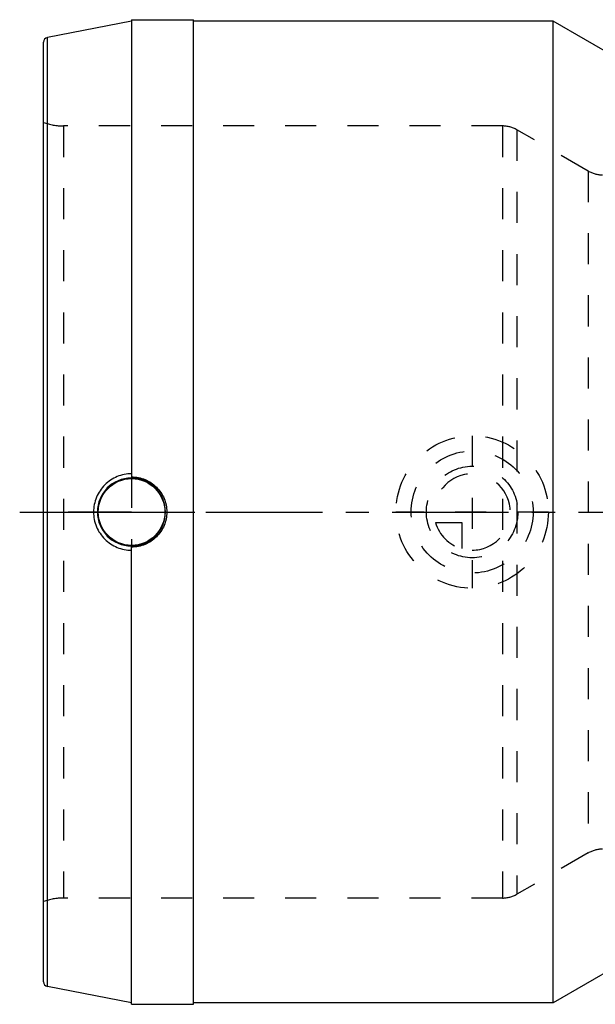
# Model space of a CAD drawing. Header units: millimetres. Extents: x 331 to 664, y 331 to 664.
# Tile 1 of 2: x 331 to 452, y 458 to 664. Entities that reach past the tile are written whole.
import ezdxf

# ---------------------------------------------------------------- set-up
doc = ezdxf.new("R2010")
doc.units = ezdxf.units.MM
doc.header["$LTSCALE"] = 65.185185
doc.linetypes.add('CENTER', pattern=[0.6, 0.375, -0.075, 0.075, -0.075])
doc.linetypes.add('HIDDEN', pattern=[0.2, 0.1, -0.1])
for name, color, linetype in [('KOERPER', 7, 'CONTINUOUS'), ('KONST.EL_MIT_GEO', 7, 'CONTINUOUS'), ('KURVEN', 7, 'CONTINUOUS'), ('L1', 7, 'CONTINUOUS')]:
    doc.layers.add(name, color=color, linetype=linetype)

msp = doc.modelspace()

# ---------------------------------------------------------------- linework, layer by layer
at = {"layer": 'KOERPER', "color": 7, "linetype": 'Continuous'}
for p, q in [((354.35, 664.15), (354.35, 568.21)), ((354.35, 664.15), (367.35, 664.15)), ((367.35, 457.55), (367.35, 664.15)), ((442.85, 663.85), (367.35, 663.85)), ((442.85, 457.85), (442.85, 663.85)), ((461.47, 653.1), (442.85, 663.85)), ((354.35, 457.55), (354.35, 553.49)), ((461.47, 468.6), (442.85, 457.85)), ((354.35, 457.55), (367.35, 457.55)), ((442.85, 457.85), (367.35, 457.85))]:
    msp.add_line(p, q, dxfattribs=at)
at = {"layer": 'KOERPER', "color": 8, "linetype": 'HIDDEN'}
msp.add_line((354.35, 568.21), (354.35, 553.49), dxfattribs=at)
at = {"layer": 'KOERPER', "color": 2, "linetype": 'CENTER'}
for q in [(341.04, 560.85), (367.66, 560.85)]:
    msp.add_line((354.35, 560.85), q, dxfattribs=at)
at = {"layer": 'KOERPER', "color": 7, "linetype": 'Continuous'}
msp.add_circle((354.35, 560.85), 7, dxfattribs=at)
at = {"layer": 'KOERPER', "color": 8, "linetype": 'HIDDEN'}
for centre, radius, start, end in [((351.53, 568.8), 2.82, 359.3671, 1.8341), ((344.86, 552.8), 9.49, 0.0026, 0.7219)]:
    msp.add_arc(centre, radius, start, end, dxfattribs=at)
at = {"layer": 'KOERPER', "color": 7, "linetype": 'Continuous'}
for points, knots in [([(354.35, 568.89), (353.32, 568.88), (351.23, 568.45), (348.57, 566.68), (346.78, 564.01), (346.35, 561.9), (346.35, 560.85)], [0, 0, 0, 0, 0.247922, 0.497581, 0.748505, 1, 1, 1, 1]), ([(354.35, 568.21), (355.31, 568.21), (357.25, 567.83), (359.7, 566.19), (361.36, 563.75), (361.74, 561.81), (361.74, 560.85)], [0, 0, 0, 0, 0.250067, 0.500025, 0.749968, 1, 1, 1, 1]), ([(346.35, 560.85), (346.35, 559.8), (346.77, 557.69), (348.57, 555.03), (351.23, 553.25), (353.32, 552.82), (354.35, 552.81)], [0, 0, 0, 0, 0.251352, 0.502218, 0.751938, 1, 1, 1, 1]), ([(361.74, 560.85), (361.74, 559.89), (361.36, 557.95), (359.7, 555.51), (357.25, 553.87), (355.31, 553.49), (354.35, 553.49)], [0, 0, 0, 0, 0.250032, 0.499975, 0.749933, 1, 1, 1, 1]), ([(354.35, 552.92), (354.35, 553.03), (354.34, 553.21), (354.33, 553.46), (354.31, 553.62), (354.29, 553.7), (354.27, 553.72), (354.27, 553.73)], [0, 0, 0, 0, 0.379521, 0.691421, 0.904079, 0.966638, 1, 1, 1, 1])]:
    msp.add_open_spline(points, degree=3, knots=knots, dxfattribs=at)
at = {"layer": 'KOERPER', "color": 8, "linetype": 'HIDDEN'}
msp.add_open_spline([(354.35, 568.77), (354.35, 568.67), (354.34, 568.48), (354.33, 568.24), (354.31, 568.08), (354.29, 568), (354.27, 567.98), (354.27, 567.97)], degree=3, knots=[0, 0, 0, 0, 0.379835, 0.691539, 0.904102, 0.966643, 1, 1, 1, 1], dxfattribs=at)
at = {"layer": 'KONST.EL_MIT_GEO', "color": 7, "linetype": 'Continuous'}
for p, q in [((354.35, 663.85), (336.66, 660.41)), ((335.85, 462.27), (335.85, 659.43)), ((336.66, 461.29), (336.66, 660.41)), ((354.35, 457.85), (336.66, 461.29))]:
    msp.add_line(p, q, dxfattribs=at)
at = {"layer": 'KONST.EL_MIT_GEO', "color": 8, "linetype": 'HIDDEN'}
for p, q in [((340.03, 641.85), (340.03, 479.85)), ((432.24, 641.85), (340.03, 641.85)), ((432.24, 641.85), (432.24, 479.85)), ((435.24, 641.05), (435.24, 480.65)), ((450.21, 632.4), (435.24, 641.05)), ((450.21, 632.4), (450.21, 489.3)), ((450.21, 489.3), (435.24, 480.65)), ((432.24, 479.85), (340.03, 479.85))]:
    msp.add_line(p, q, dxfattribs=at)
at = {"layer": 'KONST.EL_MIT_GEO', "color": 7, "linetype": 'Continuous'}
for centre, radius, start, end in [((336.85, 659.43), 1, 101, 180), ((354.28, 560.86), 7.12, 90.0831, 180.0729), ((354.34, 560.86), 7.12, 359.9277, 90.6101), ((354.28, 560.84), 7.12, 179.9273, 269.9168), ((354.34, 560.84), 7.12, 269.3899, 0.0724), ((336.85, 462.27), 1, 180, 259)]:
    msp.add_arc(centre, radius, start, end, dxfattribs=at)
at = {"layer": 'KONST.EL_MIT_GEO', "color": 8, "linetype": 'HIDDEN'}
for centre, radius, start, end in [((340.03, 653.85), 12, 249.6359, 270), ((432.24, 635.85), 6, 60, 90), ((453.21, 637.6), 6, 240, 270), ((453.21, 484.1), 6, 90, 120), ((340.03, 467.85), 12, 90, 110.3641), ((432.24, 485.85), 6, 270, 300)]:
    msp.add_arc(centre, radius, start, end, dxfattribs=at)
at = {"layer": 'KURVEN', "color": 8, "linetype": 'HIDDEN'}
for p, q in [((425.85, 576.85), (425.85, 544.85)), ((441.85, 560.85), (409.85, 560.85)), ((418.16, 558.65), (423.65, 558.65)), ((423.65, 558.65), (423.65, 553.16))]:
    msp.add_line(p, q, dxfattribs=at)
for radius in [16, 12.8, 9.6]:
    msp.add_circle((425.85, 560.85), radius, dxfattribs=at)
for start, end in [(270, 180), (195.962, 254.038)]:
    msp.add_arc((425.85, 560.85), 8, start, end, dxfattribs=at)
at = {"layer": 'L1', "color": 2, "linetype": 'CENTER'}
msp.add_line((330.85, 560.85), (565.13, 560.85), dxfattribs=at)

doc.saveas('drawing.dxf')
